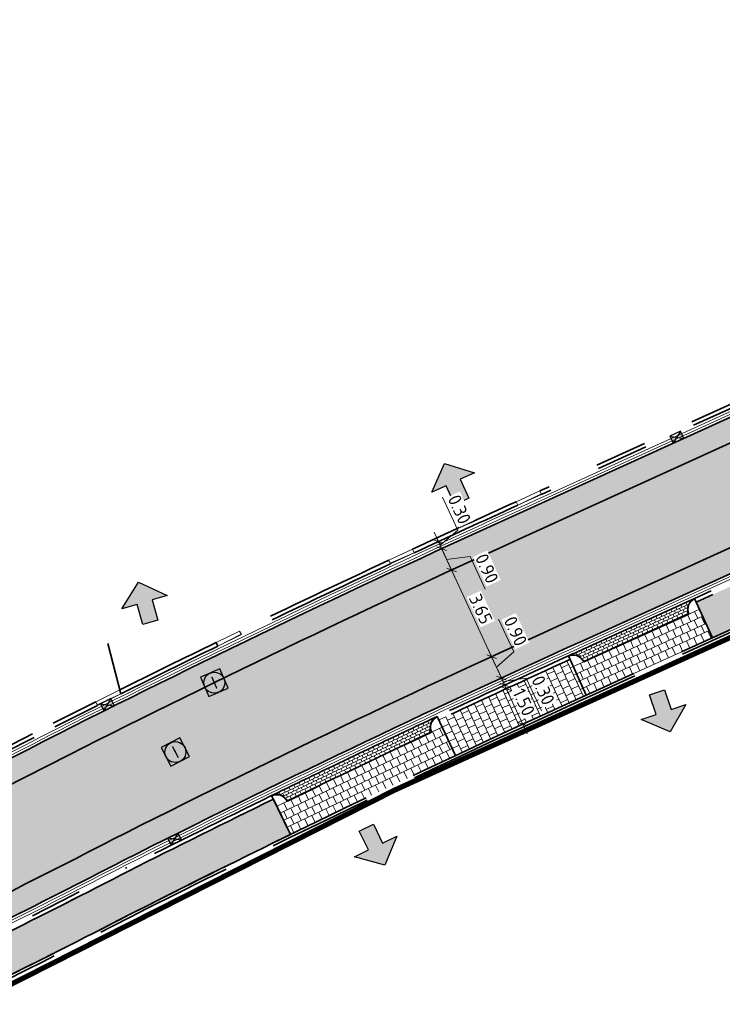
# Model space of a CAD drawing. Header units: metres. Extents: x 199937 to 201628, y 374508 to 375260.
# Tile 32 of 183: x 201186 to 201213, y 374635 to 374672. Entities that reach past the tile are written whole.
import ezdxf
from ezdxf.enums import TextEntityAlignment as Align

# ---------------------------------------------------------------- set-up
doc = ezdxf.new("R2010")
doc.units = ezdxf.units.M
for name, pattern in [('VH-OPSLUITBAND_100X200', [16, 8, -2, 4, -2]), ('VH-TROTTOIRBAND_130-150', [15, 5, -2, 2, -2, 2, -2]), ('XX-PROJECTGRENS', [18, 12, -3, 0, -3])]:
    doc.linetypes.add(name, pattern=pattern)
doc.layers.add('000___INRIT-PIJL', color=252, linetype='Continuous')
doc.layers.add('N-WE-KG-GRENS_PROJECT-G', color=7, linetype='XX-PROJECTGRENS', lineweight=35, transparency=0.45)
for name, color, linetype, lineweight in [('N-WE-RI-ITR_RIOOLPUT-S', 84, 'Continuous', 25), ('N-WE-RI-KOLK-S', 7, 'Continuous', 25), ('N-WE-RI-VWA_RIOOLPUT-S', 20, 'Continuous', 25), ('N-WE-VH-GOOT-G', 170, 'Continuous', 35), ('N-WE-VH-KANTOPSLUITING_OPSLUITBAND_100X200-G', 150, 'VH-OPSLUITBAND_100X200', 35), ('N-WE-VH-KANTOPSLUITING_TROTTOIRBAND_130 150-G', 210, 'VH-TROTTOIRBAND_130-150', 35), ('N-WE-VH-KANTOPSLUITING_TROTTOIRBAND_130 150_250_HOEKBLOK-S', 210, 'Continuous', 25), ('N-WE-VH-KANTOPSLUITING_TROTTOIRBAND_130 150_250_INRITVERLOOPBAND-G', 210, 'VH-TROTTOIRBAND_130-150', 35), ('N-WE-VH-KANTOPSLUITING_TROTTOIRBAND_130 150_250_INRITVERLOOPBAND-S', 210, 'Continuous', 25), ('N-WE-VH-KANTVERHARDING_STREKLAAG-G', 60, 'Continuous', 18), ('N-WE-VH-VERHARDING_BETONSTRAATSTEEN-G', 252, 'Continuous', 35), ('N-WE-VH-VERHARDING_TEGEL-A', 252, 'Continuous', 18), ('N-WE-VH-VERHARDING_TEGEL-G', 252, 'Continuous', 35), ('X-XX-AL-M-200', 7, 'Continuous', 18)]:
    doc.layers.add(name, color=color, linetype=linetype, lineweight=lineweight)
for name, color, linetype, lineweight, true_color in [('N-WE-VH-VERHARDING_BETONSTRAATSTEEN_GRIJS-A', 7, 'Continuous', 18, 0xa6a6a6), ('N-WE-VH-VERHARDING_BETONSTRAATSTEEN_HEIDE-A', 7, 'Continuous', 0, 0x986657), ('N-WE-VH-VERHARDING_BETONSTRAATSTEEN_ROOD-A', 7, 'Continuous', 0, 0xa92c0a)]:
    doc.layers.add(name, color=color, linetype=linetype, lineweight=lineweight, true_color=true_color)
doc.styles.add('NLCS-ISO', font='NLCS-ISO.ttf')
doc.styles.add('NLCS-ISO-M200-T25', font='NLCS-ISO.ttf', dxfattribs={"height": 0.5})
doc.dimstyles.new('NLCS-M200-T25-SCHRAP_L2_H1', dxfattribs={"dimscale": 0.2, "dimtxt": 2.5, "dimasz": 1.4, "dimexe": 2, "dimexo": 2, "dimgap": 0.7, "dimtad": 1, "dimzin": 0, "dimdsep": 46, "dimtxsty": 'NLCS-ISO-M200-T25', "dimblk": 'OBLIQUE', "dimcen": 0, "dimdle": 2, "dimclrd": 256, "dimclre": 256, "dimclrt": 256, "dimadec": 1, "dimazin": 0, "dimtfac": 1, "dimtdec": 3, "dimtofl": 0, "dimtmove": 0, "dimatfit": 3, "dimldrblk": 'OBLIQUE', "dimfxl": 2, "dimfxlon": 1, "dimtfillclr": 256, "dimtolj": 1, "dimtzin": 0, "dimlwd": -1, "dimlwe": -1, "dimarcsym": 0})
pattern_1 = [(115.33697463, (0, 0), (-0.279667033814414, 0.09993172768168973), [0.63, -0.21]), (25.33697463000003, (-0.3795987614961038, -0.1797353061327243), (-0.279667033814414, 0.09993172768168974), [0.6299999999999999, -0.21])]

# ---------------------------------------------------------------- blocks, each defined once
blk = doc.blocks.new('inrit')
h = blk.add_hatch(color=256)
h.dxf.hatch_style = 1
h.paths.add_polyline_path([(0.3000000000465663, 1), (-0.300000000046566, 1), (-0.3000000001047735, 1.799999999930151), (-0.900000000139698, 1.799999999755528), (-2.328301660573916e-10, 2.599999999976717), (0.9000000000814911, 1.799999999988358), (0.2999999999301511, 1.799999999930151)])
at = {"color": 3, "flags": 128}
blk.add_lwpolyline([(0.3000000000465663, 1), (-0.300000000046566, 1), (-0.3000000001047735, 1.799999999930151), (-0.900000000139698, 1.799999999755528), (-2.328301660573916e-10, 2.599999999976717), (0.9000000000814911, 1.799999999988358), (0.2999999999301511, 1.799999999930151), (0.3000000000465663, 1)], dxfattribs=at)
blk = doc.blocks.new('SVH-TROTTOIRBAND HOEKBLOK_130 150X250_R450_H90UITW_HD-MM')
at = {"linetype": 'Continuous', "lineweight": 0}
for q in [(450.0000000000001, 449.9999999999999), (0, 0)]:
    blk.add_line((8.266365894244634e-14, 450), q, dxfattribs=at)
for radius in [450, 430]:
    blk.add_arc((8.266365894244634e-14, 450), radius, 270, 0, dxfattribs=at)
blk = doc.blocks.new('SVH-TROTTOIRBAND INRITVERLOOPBAND_130 150X250_RECHTS_L1000_HD-MM')
at = {"linetype": 'Continuous', "lineweight": 0}
blk.add_line((0, 20), (-1000, 1.13686837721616e-13), dxfattribs=at)
blk.add_lwpolyline([(0, 0), (-1000, 1.13686837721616e-13), (-1000, 150.0000000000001), (0, 150)], close=True, dxfattribs=at)
blk = doc.blocks.new('SVH-TROTTOIRBAND INRITVERLOOPBAND_130 150X250_LINKS_L1000_HD-MM')
at = {"linetype": 'Continuous', "lineweight": 0}
blk.add_line((0, 20), (1000, 1.13686837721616e-13), dxfattribs=at)
blk.add_lwpolyline([(0, 0), (1000, 1.13686837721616e-13), (1000, 150.0000000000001), (0, 150)], close=True, dxfattribs=at)
blk = doc.blocks.new('SRI-PUT_INSPECTIE-SO')
at = {"lineweight": -3, "flags": 128}
blk.add_lwpolyline([(-1.999999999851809, -2.000000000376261), (2.000000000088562, -2.000000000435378), (2.000000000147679, 1.999999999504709), (-2.00000000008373, 1.999999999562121)], close=True, dxfattribs=at)
at = {"lineweight": -3, "ltscale": 1.5}
blk.add_circle((0, -7.105427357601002e-14), 1.999999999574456, dxfattribs=at)
at = {"ltscale": 0.1, "style": 'NLCS-ISO'}
blk.add_text('I', height=2.5, dxfattribs=at).set_placement((-0.002795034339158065, -0.007140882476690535), align=Align.MIDDLE_CENTER)
blk = doc.blocks.new('N-SRI-KOLK_STRAAT_450X300-SO')
h = blk.add_hatch(color=256)
h.dxf.hatch_style = 1
h.paths.add_polyline_path([(-7.127631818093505e-14, 0.7499999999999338), (-1.125000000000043, 1.49999999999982), (-1.125000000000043, 4.75175454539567e-14)])
h.paths.add_polyline_path([(1.1249999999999, 4.75175454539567e-14), (1.1249999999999, 1.49999999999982), (-7.122080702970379e-14, 0.7499999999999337)])
for p, q in [((-1.125000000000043, 4.75175454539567e-14), (1.1249999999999, 1.49999999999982)), ((1.1249999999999, 4.75175454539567e-14), (-1.125000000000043, 1.49999999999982))]:
    blk.add_line(p, q)
at = {"flags": 128}
blk.add_lwpolyline([(-1.125000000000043, 4.75175454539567e-14), (1.1249999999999, 4.75175454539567e-14), (1.1249999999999, 1.49999999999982), (-1.125000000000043, 1.49999999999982)], close=True, dxfattribs=at)
blk = doc.blocks.new('_Oblique')
at = {"color": 0, "linetype": 'ByBlock', "lineweight": -2}
blk.add_line((-0.5, -0.5), (0.5, 0.5), dxfattribs=at)
blk = doc.blocks.new('*D795')
at = {"layer": 'Defpoints', "color": 0, "transparency": 16777216}
for p in [(201202.2728258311, 374651.1606361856), (201203.8011924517, 374647.850208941), (201203.8011924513, 374647.8502089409)]:
    blk.add_point(p, dxfattribs=at)
at = {"layer": 'X-XX-AL-M-200', "transparency": 16777216}
for p, q in [((201202.1051594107, 374651.5238000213), (201203.9688588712, 374647.4870451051)), ((201202.2728258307, 374651.1606361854), (201201.9096619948, 374650.9929697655)), ((201203.8011924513, 374647.8502089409), (201203.4380286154, 374647.6825425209))]:
    blk.add_line(p, q, dxfattribs=at)
at = {"layer": 'X-XX-AL-M-200', "transparency": 16777216, "xscale": 0.28, "yscale": 0.28, "zscale": 0.28}
for p, rotation in [((201202.2728258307, 374651.1606361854), 114.7819479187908), ((201203.8011924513, 374647.8502089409), 294.7819479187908)]:
    blk.add_blockref('_Oblique', p, dxfattribs=dict(at, rotation=rotation))
at = {"layer": 'X-XX-AL-M-200', "transparency": 16777216, "insert": (201203.3910938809, 374649.6688973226), "char_height": 0.5, "attachment_point": 5, "rotation": 294.78194791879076, "style": 'NLCS-ISO-M200-T25', "bg_fill": 3, "box_fill_scale": 1.1, "bg_fill_color": 256, "bg_fill_true_color": 13158600, "bg_fill_transparency": 0}
blk.add_mtext('\\A1;3.65', dxfattribs=at)
blk = doc.blocks.new('*D796')
at = {"layer": 'Defpoints', "color": 0, "transparency": 16777216}
for p in [(201201.8208592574, 374651.9432511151), (201201.8955794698, 374651.9777481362), (201202.2728258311, 374651.1606361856)]:
    blk.add_point(p, dxfattribs=at)
at = {"layer": 'X-XX-AL-M-200', "transparency": 16777216}
for p, q in [((201202.4404922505, 374650.7974723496), (201201.7279130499, 374652.340911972)), ((201201.8955794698, 374651.9777481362), (201202.2587433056, 374652.1454145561)), ((201202.0842026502, 374651.5691921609), (201202.9791828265, 374651.6823666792)), ((201202.9791828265, 374651.6823666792), (201203.5576319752, 374650.4294514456)), ((201202.2728258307, 374651.1606361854), (201201.9096619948, 374650.9929697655))]:
    blk.add_line(p, q, dxfattribs=at)
at = {"layer": 'X-XX-AL-M-200', "transparency": 16777216, "xscale": 0.28, "yscale": 0.28, "zscale": 0.28}
for p, rotation in [((201201.8955794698, 374651.9777481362), 114.7819479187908), ((201202.2728258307, 374651.1606361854), 294.7819479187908)]:
    blk.add_blockref('_Oblique', p, dxfattribs=dict(at, rotation=rotation))
at = {"layer": 'X-XX-AL-M-200', "transparency": 16777216, "insert": (201203.6224921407, 374651.2193838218), "char_height": 0.5, "attachment_point": 5, "rotation": 294.78194791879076, "style": 'NLCS-ISO-M200-T25', "bg_fill": 3, "box_fill_scale": 1.1, "bg_fill_color": 256, "bg_fill_true_color": 13158600, "bg_fill_transparency": 0}
blk.add_mtext('\\A1;0.90', dxfattribs=at)
blk = doc.blocks.new('*D797')
at = {"layer": 'Defpoints', "color": 0, "transparency": 16777216}
for p in [(201201.6950607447, 374652.2156015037), (201201.769829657, 374652.2501210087), (201201.8208592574, 374651.9432511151)]:
    blk.add_point(p, dxfattribs=at)
at = {"layer": 'X-XX-AL-M-200', "transparency": 16777216}
for p, q in [((201202.5092485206, 374652.6896259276), (201201.9307993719, 374653.9425411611)), ((201202.0632458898, 374651.6145843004), (201201.6021632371, 374652.6132848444)), ((201201.769829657, 374652.2501210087), (201202.1329934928, 374652.4177874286)), ((201201.8327045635, 374652.1139345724), (201202.5092485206, 374652.6896259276)), ((201201.8955794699, 374651.9777481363), (201202.2587433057, 374652.1454145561))]:
    blk.add_line(p, q, dxfattribs=at)
at = {"layer": 'X-XX-AL-M-200', "transparency": 16777216, "xscale": 0.28, "yscale": 0.28, "zscale": 0.28}
for p, rotation in [((201201.769829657, 374652.2501210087), 114.7819479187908), ((201201.8955794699, 374651.9777481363), 294.7819479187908)]:
    blk.add_blockref('_Oblique', p, dxfattribs=dict(at, rotation=rotation))
at = {"layer": 'X-XX-AL-M-200', "transparency": 16777216, "insert": (201202.5741086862, 374653.4795583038), "char_height": 0.5, "attachment_point": 5, "rotation": 294.78194791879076, "style": 'NLCS-ISO-M200-T25', "bg_fill": 3, "box_fill_scale": 1.1, "bg_fill_color": 256, "bg_fill_true_color": 13158600, "bg_fill_transparency": 0}
blk.add_mtext('\\A1;0.30', dxfattribs=at)
blk = doc.blocks.new('*D798')
at = {"layer": 'Defpoints', "color": 0, "transparency": 16777216}
for p in [(201203.8011924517, 374647.850208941), (201204.1065392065, 374646.9998864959), (201204.1784447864, 374647.0330840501)]:
    blk.add_point(p, dxfattribs=at)
at = {"layer": 'X-XX-AL-M-200', "transparency": 16777216}
for p, q in [((201204.6510755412, 374648.0316180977), (201204.0726263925, 374649.2845333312)), ((201203.8011924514, 374647.8502089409), (201203.4380286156, 374647.682542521)), ((201203.6335260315, 374648.2133727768), (201204.3461112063, 374646.6699202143)), ((201203.9898186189, 374647.4416464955), (201204.6510755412, 374648.0316180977)), ((201204.1784447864, 374647.0330840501), (201204.5416086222, 374647.20075047))]:
    blk.add_line(p, q, dxfattribs=at)
at = {"layer": 'X-XX-AL-M-200', "transparency": 16777216, "xscale": 0.28, "yscale": 0.28, "zscale": 0.28, "rotation": 294.7819479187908}
blk.add_blockref('_Oblique', (201204.1784447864, 374647.0330840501), dxfattribs=at)
at = {"layer": 'X-XX-AL-M-200', "transparency": 16777216, "insert": (201204.7159357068, 374648.8215504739), "char_height": 0.5, "attachment_point": 5, "rotation": 294.78194791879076, "style": 'NLCS-ISO-M200-T25', "bg_fill": 3, "box_fill_scale": 1.1, "bg_fill_color": 256, "bg_fill_true_color": 13158600, "bg_fill_transparency": 0}
blk.add_mtext('\\A1;0.90', dxfattribs=at)
at = {"layer": 'X-XX-AL-M-200', "transparency": 16777216, "xscale": 0.28, "yscale": 0.28, "zscale": 0.28, "rotation": 114.7819479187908}
blk.add_blockref('_Oblique', (201203.8011924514, 374647.8502089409), dxfattribs=at)
blk = doc.blocks.new('*D799')
at = {"layer": 'Defpoints', "color": 0, "transparency": 16777216}
for p in [(201204.1065392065, 374646.9998864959), (201204.232336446, 374646.7275355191), (201204.3041945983, 374646.7607111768)]:
    blk.add_point(p, dxfattribs=at)
at = {"layer": 'X-XX-AL-M-200', "transparency": 16777216}
for p, q in [((201204.0107783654, 374647.3962478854), (201204.4718610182, 374646.3975473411)), ((201204.1784447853, 374647.0330840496), (201204.541608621, 374647.2007504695)), ((201204.2413196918, 374646.8968976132), (201205.1302667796, 374647.0231397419)), ((201204.3041945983, 374646.7607111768), (201204.6673584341, 374646.9283775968)), ((201205.1302667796, 374647.0231397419), (201205.7087159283, 374645.7702245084))]:
    blk.add_line(p, q, dxfattribs=at)
at = {"layer": 'X-XX-AL-M-200', "transparency": 16777216, "xscale": 0.28, "yscale": 0.28, "zscale": 0.28}
for p, rotation in [((201204.1784447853, 374647.0330840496), 114.7819479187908), ((201204.3041945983, 374646.7607111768), 294.7819479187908)]:
    blk.add_blockref('_Oblique', p, dxfattribs=dict(at, rotation=rotation))
at = {"layer": 'X-XX-AL-M-200', "transparency": 16777216, "insert": (201205.7735760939, 374646.5601568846), "char_height": 0.5, "attachment_point": 5, "rotation": 294.78194791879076, "style": 'NLCS-ISO-M200-T25', "bg_fill": 3, "box_fill_scale": 1.1, "bg_fill_color": 256, "bg_fill_true_color": 13158600, "bg_fill_transparency": 0}
blk.add_mtext('\\A1;0.30', dxfattribs=at)
blk = doc.blocks.new('*D800')
at = {"layer": 'X-XX-AL-M-200', "transparency": 16777216}
for p, q in [((201204.1994001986, 374646.9876948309), (201205.163482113, 374644.899502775)), ((201204.3670666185, 374646.6245309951), (201204.0039027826, 374646.4568645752)), ((201204.9958156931, 374645.2626666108), (201205.3589795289, 374645.4303330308))]:
    blk.add_line(p, q, dxfattribs=at)
at = {"layer": 'X-XX-AL-M-200', "transparency": 16777216, "xscale": 0.28, "yscale": 0.28, "zscale": 0.28}
for p, rotation in [((201204.3670666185, 374646.6245309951), 114.7819479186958), ((201204.9958156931, 374645.2626666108), 294.7819479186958)]:
    blk.add_blockref('_Oblique', p, dxfattribs=dict(at, rotation=rotation))
at = {"layer": 'X-XX-AL-M-200', "transparency": 16777216, "insert": (201205.0355258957, 374646.1070735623), "char_height": 0.5, "attachment_point": 5, "rotation": 294.78194791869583, "style": 'NLCS-ISO-M200-T25', "bg_fill": 3, "box_fill_scale": 1.1, "bg_fill_color": 256, "bg_fill_true_color": 13158600, "bg_fill_transparency": 0}
blk.add_mtext('\\A1;1.50', dxfattribs=at)
at = {"layer": 'Defpoints', "color": 0, "transparency": 16777216}
for p in [(201204.3670666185, 374646.6245309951), (201204.9958156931, 374645.2626666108), (201204.9958156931, 374645.2626666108)]:
    blk.add_point(p, dxfattribs=at)

msp = doc.modelspace()

# ---------------------------------------------------------------- hatches: boundary and pattern name
at = {"layer": 'N-WE-VH-VERHARDING_BETONSTRAATSTEEN_GRIJS-A'}
h = msp.add_hatch(dxfattribs=at)
h.set_pattern_fill('AVH-GRI_BSS_KEIFRMT_HALFST-SO', color=256, angle=114.47845014, pattern_type=2)
h.set_pattern_definition([(114.47845014, (201206.7367857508, 374647.8751295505), (-0.1390691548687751, 0.05205545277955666), [0.105, -0.105]), (204.47845014, (201206.7367857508, 374647.8751295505), (0.0435068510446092, -0.09556230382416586), [])])
edge = h.paths.add_edge_path()
edge.add_line((201207.3326647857, 374647.6516834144), (201207.5726175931, 374647.7601410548))
edge.add_line((201207.5726175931, 374647.7601410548), (201211.3415645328, 374649.4770094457))
edge.add_arc((201211.7510774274, 374649.6635548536), 0.4499999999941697, 114.49068832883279, 204.4906883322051, ccw=False)
edge.add_line((201211.5645320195, 374650.0730677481), (201207.3865581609, 374648.1698753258))
edge.add_arc((201394.8338318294, 374234.0753687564), 454.5445421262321, 114.3547343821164, 114.4446714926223)
edge.add_arc((201206.9230022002, 374647.4654669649), 0.450000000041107, 24.44467150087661, 114.4446715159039, ccw=False)
h = msp.add_hatch(dxfattribs=at)
h.set_pattern_fill('AVH-GRI_BSS_KEIFRMT_HALFST-SO', color=256, angle=115.58339553, pattern_type=2)
h.set_pattern_definition([(115.58339553, (201195.3944246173, 374642.5293608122), (-0.1400471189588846, 0.04936399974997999), [0.105, -0.105]), (205.58339553, (201195.3944246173, 374642.5293608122), (0.0453415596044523, -0.0947055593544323), [])])
edge = h.paths.add_edge_path()
edge.add_arc((201394.8338318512, 374234.0753688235), 454.5445420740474, 115.1415169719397, 116.0252740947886)
edge.add_arc((201195.5918700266, 374642.1249905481), 0.4500000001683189, 26.025274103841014, 116.02527407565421, ccw=False)
edge.add_arc((201399.3808775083, 374224.5778900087), 464.6243819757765, 115.2070235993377, 115.9597674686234, ccw=False)
edge.add_arc((201201.9092710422, 374645.1495312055), 0.4500000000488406, 115.14151698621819, 205.1415169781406, ccw=False)
at = {"layer": 'N-WE-VH-VERHARDING_BETONSTRAATSTEEN_HEIDE-A', "true_color": 0x986657}
h = msp.add_hatch(dxfattribs=at)
h.set_pattern_fill('AVH-HEI_BSS_KEIFRMT_KEPER-SO', color=25, scale=2, angle=115.33697463, pattern_type=2)
h.set_pattern_definition(pattern_1)
h.paths.add_polyline_path([(201229.5436820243, 374663.5884455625), (201229.5325324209, 374663.6129216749), (201229.1705912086, 374664.4074713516), (201205.0106789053, 374653.4019065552, 0.01070085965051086), (201187.2420767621, 374644.8955702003, -0.005182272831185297), (201178.3996761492, 374640.4497186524), (201178.7875259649, 374639.6375282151, 0.005185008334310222), (201187.6513296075, 374644.0939928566, -0.01069939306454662), (201205.3828036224, 374652.5824406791)])
h = msp.add_hatch(dxfattribs=at)
h.set_pattern_fill('AVH-HEI_BSS_KEIFRMT_KEPER-SO', color=25, scale=2, angle=115.33697463, pattern_type=2)
h.set_pattern_definition(pattern_1)
h.paths.add_polyline_path([(201207.2625184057, 374648.4430314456), (201231.4282914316, 374659.451265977), (201231.0552006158, 374660.270291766), (201206.8903984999, 374649.2624995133, 0.01069342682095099), (201189.3092871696, 374640.8464950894, -0.005195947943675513), (201180.3588375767, 374636.3470683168), (201180.3770584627, 374636.3089122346), (201180.7466870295, 374635.5348786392, 0.005198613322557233), (201189.7185075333, 374640.0449011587, -0.01069194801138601)])
at = {"layer": 'N-WE-VH-VERHARDING_BETONSTRAATSTEEN_ROOD-A'}
h = msp.add_hatch(dxfattribs=at)
h.set_pattern_fill('AVH-ROO_BSS_KEIFRMT_KEPER-SO', color=36, scale=2, angle=70.33697463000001, pattern_type=2)
h.set_pattern_definition([(70.33697463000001, (201180.3588375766, 374636.3470683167), (-0.1270920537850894, 0.2684168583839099), [0.63, -0.21]), (340.33697463, (201179.9633286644, 374636.4883931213), (-0.1270920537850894, 0.2684168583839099), [0.63, -0.21])])
h.paths.add_polyline_path([(201206.8903984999, 374649.2624995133), (201231.0552006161, 374660.2702917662), (201231.0248956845, 374660.336818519), (201229.5436820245, 374663.5884455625), (201205.3828036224, 374652.5824406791, 0.01069939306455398), (201187.6513296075, 374644.0939928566, -0.005185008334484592), (201178.7875259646, 374639.6375282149), (201178.825736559, 374639.5575119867), (201180.3588375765, 374636.3470683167, 0.005195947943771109), (201189.3092871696, 374640.8464950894, -0.01069342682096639)])
at = {"layer": 'N-WE-VH-VERHARDING_TEGEL-A'}
h = msp.add_hatch(dxfattribs=at)
h.set_pattern_fill('AVH-TEGEL_300X300_HALFST-SO', color=256, angle=24.49068662, pattern_type=2)
h.set_pattern_definition([(24.49068662, (201211.6267138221, 374649.9365634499), (0.2108268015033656, 0.2608678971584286), [0.3, -0.3]), (114.49068662, (201211.6267138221, 374649.9365634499), (-0.2730086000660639, -0.1243635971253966), [])])
h.paths.add_polyline_path([(201256.163093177, 374668.5759212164), (201255.5389901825, 374669.9399210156), (201246.8349418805, 374665.9573525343), (201245.925608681, 374665.5412838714), (201238.71770617, 374662.2432822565), (201233.4365920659, 374659.8655053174), (201232.524752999, 374659.4549574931), (201232.2808832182, 374659.3451571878), (201211.6267138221, 374649.9365634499), (201211.7510774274, 374649.6635548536), (201212.2485318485, 374648.5715204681), (201232.8997060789, 374657.9787498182), (201239.3376742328, 374660.8773905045)])
h = msp.add_hatch(dxfattribs=at)
h.set_pattern_fill('AVH-TEGEL_300X300_HALFST-SO', color=256, angle=114.48069519, pattern_type=2)
h.set_pattern_definition([(114.48069519, (201207.3326647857, 374647.6516834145), (-0.2608311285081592, 0.2108722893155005), [0.3, -0.3]), (204.48069519, (201207.3326647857, 374647.6516834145), (0.1243159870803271, -0.2730302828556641), [])])
h.paths.add_polyline_path([(201212.2485318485, 374648.5715204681), (201211.7510774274, 374649.6635548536), (201211.3415645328, 374649.4770094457), (201207.5726175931, 374647.7601410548), (201207.332664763, 374647.6516834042), (201206.9230022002, 374647.4654669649), (201207.4195793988, 374646.3730334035, -0.0003935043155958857), (201208.0687749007, 374646.6675157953)])
h = msp.add_hatch(dxfattribs=at)
h.set_pattern_fill('AVH-TEGEL_300X300_HALFST-SO', color=256, angle=24.79309424, pattern_type=2)
h.set_pattern_definition([(24.79309424, (201201.781814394, 374645.4211095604), (0.2094470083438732, 0.2619770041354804), [0.3, -0.3]), (114.79309424, (201201.781814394, 374645.4211095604), (-0.2723484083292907, -0.125802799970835), [])])
h.paths.add_polyline_path([(201207.4195793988, 374646.3730334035), (201206.7988579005, 374647.7385753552, 0.00304057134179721), (201201.7818143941, 374645.4211095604), (201201.9092710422, 374645.1495312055), (201202.4190976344, 374644.0632177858, -0.003040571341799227)])
h = msp.add_hatch(dxfattribs=at)
h.set_pattern_fill('AVH-TEGEL_300X300_HALFST-SO', color=256, angle=115.58195247, pattern_type=2)
h.set_pattern_definition([(115.58195247, (201195.9962402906, 374642.3224359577), (-0.2648357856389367, 0.2058203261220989), [0.3, -0.3]), (205.58195247, (201195.9962402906, 374642.3224359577), (0.1295404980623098, -0.2705905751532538), [])])
h.paths.add_polyline_path([(201202.4190976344, 374644.0632177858), (201201.9092710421, 374645.1495312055), (201201.5019035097, 374644.9583462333, 0.003284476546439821), (201195.9962402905, 374642.3224359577), (201195.5918700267, 374642.1249905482), (201196.1183911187, 374641.0466698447, -0.003856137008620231)])
h = msp.add_hatch(dxfattribs=at)
h.set_pattern_fill('AVH-TEGEL_300X300_HALFST-SO', color=256, angle=22.64, pattern_type=2)
h.set_pattern_definition([(22.64, (201343.742815, 375069.87108), (0.2191415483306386, 0.2539231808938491), [0.3, -0.3]), (112.64, (201343.742815, 375069.87108), (-0.2768825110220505, -0.1154819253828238), [])])
edge = h.paths.add_edge_path()
edge.add_arc((201031.6973184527, 374942.9333002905), 342.0855929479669, 291.0281766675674, 291.7904125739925)
edge.add_arc((201031.5091738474, 374943.4096901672), 342.5977854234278, 291.7900545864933, 295.5262963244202)
edge.add_line((201179.1432272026, 374634.2536957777), (201180.0428817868, 374634.690298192))
edge.add_arc((200968.3526164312, 375069.2308085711), 483.3613799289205, 295.9734394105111, 297.2835960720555)
edge.add_arc((201394.833831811, 374234.0753689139), 454.3945419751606, 116.02527409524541, 116.8048629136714, ccw=False)
edge.add_line((201195.4602397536, 374642.3945707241), (201196.1183911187, 374641.0466698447))
edge.add_arc((201394.8338318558, 374234.0753688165), 452.8945420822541, 116.0252740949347, 116.8040713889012)
edge.add_arc((200976.6574131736, 375052.8811918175), 466.5238164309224, 295.8227755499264, 297.29679027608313, ccw=False)
edge.add_arc((201032.199129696, 374941.7112321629), 342.2649047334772, 290.9584425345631, 295.5597476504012, ccw=False)
edge.add_arc((201046.5526907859, 374923.7370535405), 320.421680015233, 287.07479110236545, 289.7111661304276, ccw=False)
edge.add_line((201140.6348303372, 374617.4388262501), (201135.7870254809, 374615.8900211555))
edge.add_line((201135.7870254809, 374615.8900211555), (201135.3396555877, 374617.3217864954))
edge.add_line((201135.3396555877, 374617.3217864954), (201140.1863428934, 374618.8702345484))
edge.add_arc((201046.3276961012, 374924.4406860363), 319.6603610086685, 287.0747996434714, 289.5904722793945)
edge.add_line((201153.5081881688, 374623.2844333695), (201154.4468717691, 374623.6292131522))

# ---------------------------------------------------------------- linework, layer by layer
at = {"layer": 'N-WE-KG-GRENS_PROJECT-G', "const_width": 0.2}
msp.add_lwpolyline([(201308.1539999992, 374697.6950000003), (201289.9872137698, 374686.0641628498, -0.03908610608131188), (201266.9247854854, 374673.1401875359), (201200.0909166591, 374642.7392263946), (201176.1845119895, 374630.6280919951), (201154.8964641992, 374621.6288118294), (201134.1905557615, 374615.0265156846, 0.2220427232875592), (201130.94962929, 374609.665687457), (201131.6340984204, 374605.6972410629), (201128.5637643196, 374605.4626498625), (201127.0765726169, 374611.0851538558), (201121.9339583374, 374614.7862823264), (201115.1763222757, 374614.7237382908), (201114.6444702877, 374618.6329530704), (201122.1842411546, 374622.3545302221), (201156.2725108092, 374633.3179658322, 0.2828101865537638), (201160.2803696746, 374643.2145036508), (201159.7898374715, 374646.4557134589), (201145.3138937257, 374758.5632757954), (201142.007547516, 374758.3458555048), (201141.3871207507, 374761.365740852)], format="xyb", dxfattribs=at)
at = {"layer": 'N-WE-VH-GOOT-G'}
for points in [[(201230.0810840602, 374664.8209976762), (201229.8484110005, 374664.7162385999), (201205.0106789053, 374653.4019065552, 0.01070085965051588), (201187.2420767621, 374644.8955702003, -0.005705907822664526), (201177.5011435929, 374640.0107205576, -0.005705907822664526)], [(201232.3388060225, 374659.8647445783), (201232.09523636, 374659.7550793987), (201207.2625184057, 374648.4430314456, 0.01069194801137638), (201189.7185075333, 374640.0449011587, -0.005716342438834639), (201179.8481109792, 374635.0959716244, -0.005716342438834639)]]:
    msp.add_lwpolyline(points, format="xyb", dxfattribs=at)
at = {"layer": 'N-WE-VH-KANTOPSLUITING_OPSLUITBAND_100X200-G'}
for points in [[(201355.4795011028, 374611.9602068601), (201315.0321825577, 374695.944891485, 0.4516824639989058), (201307.8080690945, 374697.971234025), (201290.2437182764, 374686.5878675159, -0.03056330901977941), (201264.0907791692, 374672.2032623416), (201239.3376742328, 374660.8773905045), (201232.8997060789, 374657.9787498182), (201208.0687749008, 374646.6675157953, 0.01068873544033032), (201190.6051295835, 374638.3081030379, -0.006431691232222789), (201179.8700321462, 374632.9417881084, -0.02007967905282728), (201154.624108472, 374622.0905357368, -0.01150386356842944), (201140.6348303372, 374617.4388262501), (201135.7915072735, 374615.8914530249, 0.01824748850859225), (201134.4044826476, 374615.402205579, 0.3386517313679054), (201130.6423225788, 374609.1563250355), (201130.9969871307, 374605.9719296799)], [(201355.3894052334, 374611.9168163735), (201314.9420866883, 374695.9015009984, 0.4516824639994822), (201307.8624554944, 374697.8873166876), (201290.2976402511, 374686.5036491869, -0.03056452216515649), (201264.1329603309, 374672.1125917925), (201239.3790054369, 374660.7863310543), (201232.9409609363, 374657.8876559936), (201208.1101212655, 374646.576463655, 0.01068856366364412), (201190.6506074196, 374638.2190415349, -0.006431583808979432), (201179.9133844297, 374632.851673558, -0.02008064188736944), (201154.6588610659, 374621.996762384, -0.01150427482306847), (201140.6647288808, 374617.3433988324), (201135.8216246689, 374615.7960955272, 0.01825161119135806), (201134.4411654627, 374615.3091767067, 0.3386517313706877), (201130.7417080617, 374609.1673941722), (201131.0963726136, 374605.9829988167)]]:
    msp.add_lwpolyline(points, format="xyb", dxfattribs=at)
at = {"layer": 'N-WE-VH-KANTOPSLUITING_TROTTOIRBAND_130 150-G'}
for points in [[(201229.8951370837, 374665.2307847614), (201229.6627641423, 374665.1261608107), (201205.6523493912, 374654.1886724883)], [(201229.9567192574, 374665.0940089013), (201229.7246464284, 374664.9895200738), (201205.714500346, 374654.0521541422)], [(201232.4631708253, 374659.5917333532), (201232.2190009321, 374659.4817979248), (201211.5645320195, 374650.0730677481)], [(201232.524752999, 374659.4549574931), (201232.2808832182, 374659.3451571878), (201211.6267138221, 374649.9365634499)]]:
    msp.add_lwpolyline(points, dxfattribs=at)
for points in [[(201199.8745716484, 374651.5349609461, 0.003522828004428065), (201194.1709052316, 374648.8240018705)], [(201199.937956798, 374651.3990112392, 0.003511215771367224), (201194.2363800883, 374648.6890461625)], [(201206.7367857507, 374647.8751295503, 0.00304057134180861), (201201.71808607, 374645.5568987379)], [(201206.7988579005, 374647.7385753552, 0.003040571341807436), (201201.781814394, 374645.4211095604)], [(201188.6692830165, 374646.1168929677, 0.0009910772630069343), (201187.037447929, 374645.2963576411, -0.005181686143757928), (201178.2044038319, 374640.8551538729, -0.0005239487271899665), (201177.3061561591, 374640.4162887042)], [(201188.7362569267, 374645.9826747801, 0.0009906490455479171), (201187.1056577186, 374645.1627619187, -0.005181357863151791), (201178.2703928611, 374640.7204488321, -0.0005239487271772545), (201177.3718627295, 374640.2814456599)], [(201195.3944246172, 374642.5293608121, 0.003401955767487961), (201189.8549128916, 374639.7777024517, -0.005717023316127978), (201179.9771886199, 374634.8251477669)], [(201195.4602397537, 374642.3945707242, 0.003401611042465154), (201189.9231153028, 374639.6441029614, -0.005716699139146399), (201180.0428817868, 374634.6902981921)]]:
    msp.add_lwpolyline(points, format="xyb", dxfattribs=at)
at = {"layer": 'N-WE-VH-KANTOPSLUITING_TROTTOIRBAND_130 150_250_INRITVERLOOPBAND-G'}
for points in [[(201204.7424913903, 374653.7744528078, 0.002364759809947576), (201200.7811118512, 374651.9576257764, 0.002364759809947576)], [(201204.8043780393, 374653.6378144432, 0.00236475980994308), (201200.8442881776, 374651.8215789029, 0.00236475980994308)], [(201193.271054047, 374648.3874316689, 0.002241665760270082), (201189.5642162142, 374646.5634579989, 0.002241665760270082)], [(201193.336675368, 374648.2525471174, 0.002241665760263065), (201189.6310443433, 374646.4291672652)]]:
    msp.add_lwpolyline(points, format="xyb", dxfattribs=at)
at = {"layer": 'N-WE-VH-KANTVERHARDING_STREKLAAG-G'}
for points in [[(201229.9981741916, 374665.0030051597), (201229.7659012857, 374664.8984262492), (201204.9279843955, 374653.5840100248, 0.01070118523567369), (201187.1511308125, 374645.0736980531, -0.005705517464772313), (201177.4149563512, 374640.1912039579, -0.005705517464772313)], [(201230.0396291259, 374664.9120014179), (201229.8071561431, 374664.8073324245), (201204.9693316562, 374653.4929582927, 0.01070102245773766), (201187.196603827, 374644.9846341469, -0.005705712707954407), (201177.4580499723, 374640.1009622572, -0.005705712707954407)], [(201232.3802609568, 374659.7737408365), (201232.1364912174, 374659.663985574), (201207.3038650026, 374648.351979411, 0.01069178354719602), (201189.7639760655, 374639.9558349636, -0.005716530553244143), (201179.891204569, 374635.0057299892, -0.005716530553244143)], [(201232.4217158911, 374659.6827370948), (201232.1777460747, 374659.5728917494), (201207.3452115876, 374648.2609273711, 0.01069161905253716), (201189.8094445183, 374639.8667687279, -0.005716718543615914), (201179.9342981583, 374634.9154883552, -0.005716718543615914)]]:
    msp.add_lwpolyline(points, format="xyb", dxfattribs=at)
at = {"layer": 'N-WE-VH-VERHARDING_BETONSTRAATSTEEN-G'}
for points in [[(201229.5436820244, 374663.5884455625), (201205.3828036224, 374652.5824406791, 0.01069939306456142), (201187.6513296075, 374644.0939928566, -0.005185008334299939), (201178.7875259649, 374639.6375282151)], [(201231.0552006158, 374660.270291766), (201206.8903985, 374649.2624995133, 0.01069342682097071), (201189.3092871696, 374640.8464950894, -0.005195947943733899), (201180.3588375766, 374636.3470683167)]]:
    msp.add_lwpolyline(points, format="xyb", dxfattribs=at)
for points in [[(201207.3326647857, 374647.6516834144), (201207.5726175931, 374647.7601410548), (201211.3415645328, 374649.4770094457, -0.4142135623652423), (201211.5645320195, 374650.0730677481), (201207.3865581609, 374648.1698753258, 0.000392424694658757), (201206.7367857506, 374647.8751295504, -0.4142135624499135)], [(201201.71808607, 374645.5568987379, 0.003856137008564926), (201195.3944246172, 374642.5293608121, -0.4142135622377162), (201195.9962402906, 374642.3224359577, -0.003284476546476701), (201201.5019035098, 374644.9583462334, -0.4142135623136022)]]:
    msp.add_lwpolyline(points, format="xyb", close=True, dxfattribs=at)
at = {"layer": 'N-WE-VH-VERHARDING_BETONSTRAATSTEEN-G', "elevation": 29.50154865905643}
msp.add_lwpolyline([(201189.1323236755, 374648.3490479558), (201189.6310443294, 374646.4291672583)], dxfattribs=at)
at = {"layer": 'N-WE-VH-VERHARDING_BETONSTRAATSTEEN-G'}
msp.add_lwpolyline([(201193.271054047, 374648.3874316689), (201193.336675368, 374648.2525471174)], dxfattribs=at)
at = {"layer": 'N-WE-VH-VERHARDING_TEGEL-G'}
for points in [[(201211.5645320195, 374650.0730677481), (201212.2485318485, 374648.5715204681)], [(201206.7367857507, 374647.8751295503), (201207.4195793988, 374646.3730334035)], [(201201.71808607, 374645.5568987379), (201202.4190976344, 374644.0632177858)], [(201195.3944246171, 374642.5293608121), (201196.1183911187, 374641.0466698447)]]:
    msp.add_lwpolyline(points, dxfattribs=at)
msp.add_lwpolyline([(201154.4468717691, 374623.6292131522, 0.003325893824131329), (201158.6837545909, 374625.2904222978, 0.0163038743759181), (201179.1432272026, 374634.2536957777), (201180.0428817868, 374634.690298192, 0.005716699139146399), (201189.9231153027, 374639.6441029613, -0.003401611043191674), (201195.4602397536, 374642.3945707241), (201196.1183911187, 374641.0466698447, 0.003398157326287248), (201190.6051295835, 374638.3081030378, -0.006431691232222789), (201179.8700321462, 374632.9417881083, -0.02007967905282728), (201154.624108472, 374622.0905357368, -0.01150386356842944), (201140.6348303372, 374617.4388262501), (201135.7870254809, 374615.8900211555), (201135.3396555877, 374617.3217864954), (201140.1863428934, 374618.8702345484, 0.01097713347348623), (201153.5081881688, 374623.2844333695)], format="xyb", close=True, dxfattribs=at)

# ---------------------------------------------------------------- block references
at = {"layer": '000___INRIT-PIJL'}
for p, rotation in [((201203.0786153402, 374652.8698103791, 29.32264325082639), 24.45441363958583), ((201191.0457035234, 374648.203993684, 29.46958021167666), 16.50288236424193), ((201209.8020443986, 374647.4304049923, 29.4288805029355), 198.6733086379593), ((201198.5727973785, 374642.1994659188, 29.43575858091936), 206.1813861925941)]:
    msp.add_blockref('inrit', p, dxfattribs=dict(at, rotation=rotation))
at = {"layer": 'N-WE-RI-ITR_RIOOLPUT-S', "xscale": 0.2, "yscale": 0.2, "zscale": 0.2, "rotation": 23.64827884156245}
msp.add_blockref('SRI-PUT_INSPECTIE-SO', (201193.203297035, 374646.8518477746), dxfattribs=at)
at = {"layer": 'N-WE-RI-KOLK-S', "xscale": 0.2, "yscale": 0.2, "zscale": 0.2}
for p, rotation in [((201210.8174249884, 374656.3776445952), 204.5854058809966), ((201189.0506095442, 374646.1395344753), 206.5188662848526), ((201191.7517889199, 374640.7305354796), 26.50510602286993)]:
    msp.add_blockref('N-SRI-KOLK_STRAAT_450X300-SO', p, dxfattribs=dict(at, rotation=rotation))
at = {"layer": 'N-WE-RI-VWA_RIOOLPUT-S', "xscale": 0.2, "yscale": 0.2, "zscale": 0.2, "rotation": 27.02163496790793}
msp.add_blockref('SRI-PUT_INSPECTIE-SO', (201191.7137438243, 374644.1979958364, 29.36371493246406), dxfattribs=at)
at = {"layer": 'N-WE-VH-KANTOPSLUITING_TROTTOIRBAND_130 150_250_HOEKBLOK-S', "xscale": 0.001, "yscale": 0.001, "zscale": 0.001}
for p, rotation in [((201211.5645320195, 374650.0730677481), 204.4906883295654), ((201207.3326647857, 374647.6516834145), 114.444671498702), ((201201.71808607, 374645.5568987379), 205.1415169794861), ((201195.9962402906, 374642.3224359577), 116.0252740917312)]:
    msp.add_blockref('SVH-TROTTOIRBAND HOEKBLOK_130 150X250_R450_H90UITW_HD-MM', p, dxfattribs=dict(at, rotation=rotation))
at = {"layer": 'N-WE-VH-KANTOPSLUITING_TROTTOIRBAND_130 150_250_INRITVERLOOPBAND-S', "xscale": 0.001, "yscale": 0.001, "zscale": 0.001}
for name, p, rotation in [('SVH-TROTTOIRBAND INRITVERLOOPBAND_130 150X250_RECHTS_L1000_HD-MM', (201205.714500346, 374654.0521541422), 24.47774107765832), ('SVH-TROTTOIRBAND INRITVERLOOPBAND_130 150X250_LINKS_L1000_HD-MM', (201199.937956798, 374651.3990112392), 24.99680128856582), ('SVH-TROTTOIRBAND INRITVERLOOPBAND_130 150X250_RECHTS_L1000_HD-MM', (201194.2363800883, 374648.6890461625), 25.88071886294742), ('SVH-TROTTOIRBAND INRITVERLOOPBAND_130 150X250_LINKS_L1000_HD-MM', (201188.7362569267, 374645.9826747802), 26.51886627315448)]:
    msp.add_blockref(name, p, dxfattribs=dict(at, rotation=rotation))

# ---------------------------------------------------------------- next in the draw order: dimensions: what is measured, and where the dimension line sits
at = {"layer": 'X-XX-AL-M-200'}
dim = msp.add_aligned_dim(p1=(201202.2728258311, 374651.1606361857), p2=(201203.8011924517, 374647.8502089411), distance=-4.431270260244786e-10, dimstyle='NLCS-M200-T25-SCHRAP_L2_H1', override={"dimtfill": 1}, dxfattribs=at)
dim.commit()
dim.dimension.update_dxf_attribs({"geometry": '*D795', "text_midpoint": (201203.3910938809, 374649.6688973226)})

# ---------------------------------------------------------------- next in the draw order: dimensions: what is measured, and where the dimension line sits
for base, p1, p2, picture, middle in [((201201.8955794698, 374651.9777481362), (201202.2728258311, 374651.1606361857), (201201.8208592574, 374651.9432511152), '*D796', (201203.0378660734, 374651.5552593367)), ((201204.1784447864, 374647.0330840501), (201203.8011924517, 374647.8502089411), (201204.1065392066, 374646.9998864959), '*D798', (201204.5923922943, 374648.1587254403))]:
    dim = msp.add_linear_dim(base=base, p1=p1, p2=p2, angle=114.7819479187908, dimstyle='NLCS-M200-T25-SCHRAP_L2_H1', override={"dimtmove": 1, "dimtfill": 1}, dxfattribs=at)
    dim.commit()
    dim.dimension.update_dxf_attribs({"geometry": picture, "text_midpoint": middle, "dimtype": 160})

# ---------------------------------------------------------------- next in the draw order: dimensions: what is measured, and where the dimension line sits
dim = msp.add_linear_dim(base=(201201.769829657, 374652.2501210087), p1=(201201.8208592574, 374651.9432511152), p2=(201201.6950607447, 374652.2156015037), angle=114.7819479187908, dimstyle='NLCS-M200-T25-SCHRAP_L2_H1', override={"dimtmove": 1, "dimtfill": 1}, dxfattribs=at)
dim.commit()
dim.dimension.update_dxf_attribs({"geometry": '*D797', "text_midpoint": (201202.4505652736, 374652.8167332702), "dimtype": 160})
dim = msp.add_linear_dim(base=(201204.3041945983, 374646.7607111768), p1=(201204.1065392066, 374646.9998864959), p2=(201204.232336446, 374646.7275355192), angle=114.7819479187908, dimstyle='NLCS-M200-T25-SCHRAP_L2_H1', override={"dimtmove": 1, "dimtfill": 1}, dxfattribs=at)
dim.commit()
dim.dimension.update_dxf_attribs({"geometry": '*D799', "text_midpoint": (201205.5430347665, 374647.0595071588)})

# ---------------------------------------------------------------- next in the draw order: dimensions: what is measured, and where the dimension line sits
dim = msp.add_aligned_dim(p1=(201204.3670666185, 374646.6245309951), p2=(201204.9958156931, 374645.2626666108), distance=0, dimstyle='NLCS-M200-T25-SCHRAP_L2_H1', override={"dimtfill": 1}, dxfattribs=at)
dim.commit()
dim.dimension.update_dxf_attribs({"geometry": '*D800', "text_midpoint": (201205.0355258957, 374646.1070735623)})

doc.saveas('drawing.dxf')
